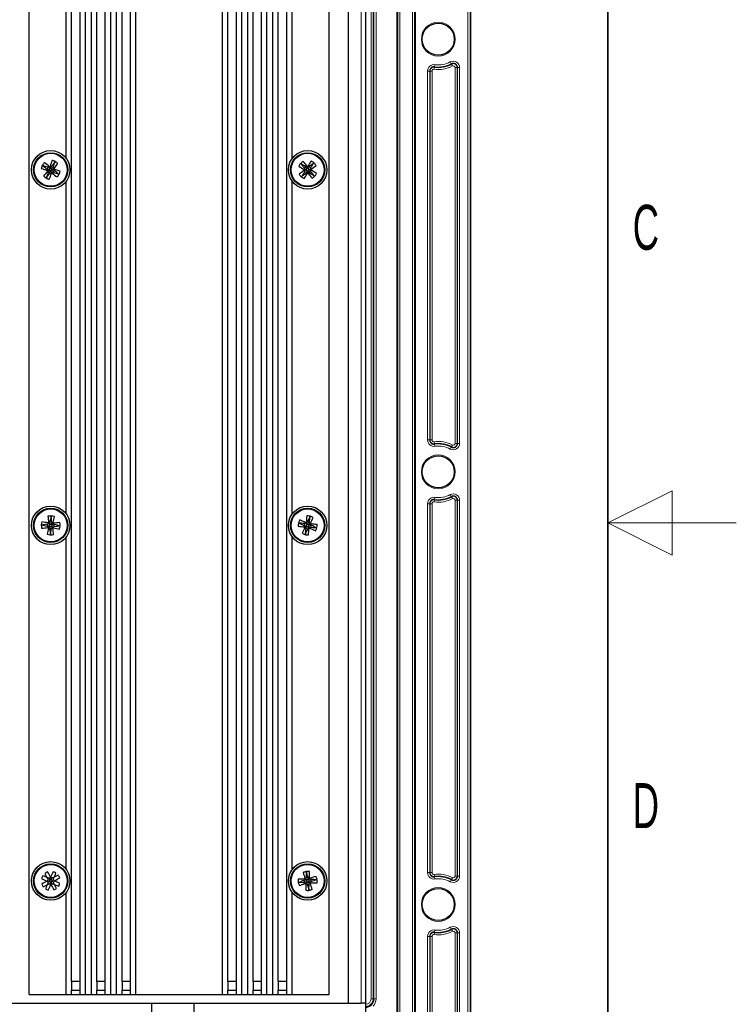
# Model space of a CAD drawing. Header units: millimetres. Extents: x 5 to 418, y 2 to 292.
# Tile 63 of 67: x 362 to 418, y 110 to 186. Entities that reach past the tile are written whole.
import ezdxf

# ---------------------------------------------------------------- set-up
doc = ezdxf.new("R2010")
doc.units = ezdxf.units.MM
doc.layers.add('SLD-0', color=7, linetype='Continuous')
doc.styles.add('SLDTEXTSTYLE1', font='TXT', dxfattribs={"width": 0.605})
doc.dimstyles.new('SLDDIMSTYLE1', dxfattribs={"dimtxt": 3.5, "dimasz": 3.302, "dimexe": 0, "dimexo": 0.0625, "dimgap": 0.875, "dimtad": 1, "dimlfac": 3, "dimrnd": 1e-09, "dimzin": 12, "dimdsep": 46, "dimtxsty": 'SLDTEXTSTYLE1', "dimsah": 1, "dimcen": 0.09, "dimadec": 0, "dimazin": 3, "dimtfac": 1, "dimtofl": 0, "dimtmove": 0, "dimatfit": 3, "dimfxl": 1, "dimfrac": 2, "dimtolj": 1, "dimtzin": 12, "dimarcsym": 0})
doc.dimstyles.new('SLDDIMSTYLE2', dxfattribs={"dimtxt": 3.5, "dimasz": 3.302, "dimexe": 0, "dimexo": 0.0625, "dimgap": 0.875, "dimtad": 1, "dimlfac": 3, "dimrnd": 1e-09, "dimzin": 12, "dimdsep": 46, "dimtxsty": 'SLDTEXTSTYLE1', "dimsah": 1, "dimcen": 0.09, "dimadec": 0, "dimazin": 3, "dimtfac": 1, "dimtmove": 0, "dimatfit": 0, "dimfxl": 1, "dimfrac": 2, "dimtolj": 1, "dimtzin": 12, "dimarcsym": 0})

# ---------------------------------------------------------------- blocks, each defined once
blk = doc.blocks.new('_D_9')
at = {"layer": 'SLD-0', "color": 7}
for p, q in [((389.131, 109.89), (389.131, 57.159)), ((397.297, 83.056), (397.297, 57.159)), ((389.131, 58.159), (375.348, 58.159)), ((389.131, 58.159), (397.297, 58.159)), ((397.297, 58.159), (403.647, 58.159))]:
    blk.add_line(p, q, dxfattribs=at)
for points in [[(389.131, 58.159), (385.829, 58.667), (385.829, 57.651)], [(397.297, 58.159), (400.599, 57.651), (400.599, 58.667)]]:
    blk.add_solid(points, dxfattribs=at)
at = {"layer": 'SLD-0', "color": 7, "insert": (375.348, 62.671), "char_height": 3.5, "attachment_point": 1, "style": 'SLDTEXTSTYLE1'}
blk.add_mtext('24,5', dxfattribs=at)
blk = doc.blocks.new('_D_10')
at = {"layer": 'SLD-0', "color": 7}
for p, q in [((310.464, 109.89), (310.464, 68.556)), ((389.131, 109.89), (389.131, 68.556)), ((389.131, 69.556), (310.464, 69.556))]:
    blk.add_line(p, q, dxfattribs=at)
for points in [[(310.464, 69.556), (313.766, 69.048), (313.766, 70.064)], [(389.131, 69.556), (385.829, 70.064), (385.829, 69.048)]]:
    blk.add_solid(points, dxfattribs=at)
at = {"layer": 'SLD-0', "color": 7, "insert": (345.787, 74.068), "char_height": 3.5, "attachment_point": 1, "style": 'SLDTEXTSTYLE1'}
blk.add_mtext('236', dxfattribs=at)

msp = doc.modelspace()

# ---------------------------------------------------------------- linework, layer by layer
at = {"color": 7, "linetype": 'Continuous', "lineweight": 18}
for p, q in [((397.1101, 83.0563), (397.1101, 253.0563)), ((397.2768, 253.0563), (397.2768, 83.0563)), ((391.565, 89.3897), (391.565, 246.723)), ((391.6317, 246.723), (391.6317, 89.3897)), ((391.648, 89.3897), (391.648, 246.723)), ((391.8147, 89.3897), (391.8147, 246.723)), ((392.7797, 89.3897), (392.7797, 246.723)), ((392.9463, 89.3897), (392.9463, 246.723)), ((392.9627, 89.3897), (392.9627, 246.723)), ((393.0294, 246.723), (393.0294, 89.3897)), ((389.5636, 110.223), (389.5636, 244.8897)), ((389.7302, 244.8897), (389.7302, 110.223)), ((389.7943, 110.223), (389.7943, 244.8897)), ((389.961, 244.8897), (389.961, 110.223)), ((388.7972, 109.8897), (388.7972, 244.223)), ((395.7319, 183.1183), (395.8096, 182.9709)), ((393.9667, 153.7007), (393.9667, 182.412)), ((394.1334, 182.412), (393.9667, 182.412)), ((394.1334, 182.412), (394.1334, 153.7007)), ((394.1567, 182.412), (394.1334, 182.412)), ((394.1567, 153.7007), (394.1567, 182.412)), ((394.3234, 182.412), (394.1567, 182.412)), ((394.3234, 182.412), (394.3234, 153.7007)), ((394.5048, 182.7163), (394.4826, 182.5512)), ((394.5048, 182.7163), (394.5079, 182.7395)), ((394.5301, 182.9047), (394.5079, 182.7395)), ((395.8205, 182.9502), (395.8096, 182.9709)), ((395.8205, 182.9502), (395.8983, 182.8028)), ((396.1043, 153.4341), (396.1043, 182.6786)), ((396.2709, 182.6786), (396.1043, 182.6786)), ((396.2709, 182.6786), (396.2709, 153.4341)), ((396.2709, 182.6786), (396.2943, 182.6786)), ((396.2943, 153.4341), (396.2943, 182.6786)), ((396.461, 182.6786), (396.2943, 182.6786)), ((396.461, 182.6786), (396.461, 153.4341)), ((394.1334, 153.7007), (393.9667, 153.7007)), ((394.1567, 153.7007), (394.1334, 153.7007)), ((394.3234, 153.7007), (394.1567, 153.7007)), ((394.4826, 153.5615), (394.5048, 153.3963)), ((394.5048, 153.3963), (394.5079, 153.3732)), ((394.5079, 153.3732), (394.5301, 153.208)), ((395.8983, 153.3099), (395.8205, 153.1625)), ((396.2709, 153.4341), (396.1043, 153.4341)), ((396.2709, 153.4341), (396.2943, 153.4341)), ((396.461, 153.4341), (396.2943, 153.4341)), ((395.8096, 153.1418), (395.7319, 152.9944)), ((395.8205, 153.1625), (395.8096, 153.1418)), ((395.7319, 149.4516), (395.8096, 149.3042)), ((393.9667, 120.034), (393.9667, 148.7453)), ((394.1334, 148.7453), (393.9667, 148.7453)), ((394.1334, 148.7453), (394.1334, 120.034)), ((394.1567, 148.7453), (394.1334, 148.7453)), ((394.1567, 120.034), (394.1567, 148.7453)), ((394.3234, 148.7453), (394.1567, 148.7453)), ((394.3234, 148.7453), (394.3234, 120.034)), ((394.5048, 149.0497), (394.4826, 148.8845)), ((394.5048, 149.0497), (394.5079, 149.0728)), ((394.5301, 149.238), (394.5079, 149.0728)), ((395.8205, 149.2835), (395.8096, 149.3042)), ((395.8205, 149.2835), (395.8983, 149.1361)), ((396.1043, 119.7674), (396.1043, 149.0119)), ((396.2709, 149.0119), (396.1043, 149.0119)), ((396.2709, 149.0119), (396.2709, 119.7674)), ((396.2709, 149.0119), (396.2943, 149.0119)), ((396.2943, 119.7674), (396.2943, 149.0119)), ((396.461, 149.0119), (396.2943, 149.0119)), ((396.461, 149.0119), (396.461, 119.7674)), ((394.1334, 120.034), (393.9667, 120.034)), ((394.1567, 120.034), (394.1334, 120.034)), ((394.3234, 120.034), (394.1567, 120.034)), ((394.4826, 119.8948), (394.5048, 119.7297)), ((394.5048, 119.7297), (394.5079, 119.7065)), ((394.5079, 119.7065), (394.5301, 119.5413)), ((395.8983, 119.6432), (395.8205, 119.4958)), ((396.2709, 119.7674), (396.1043, 119.7674)), ((396.2709, 119.7674), (396.2943, 119.7674)), ((396.461, 119.7674), (396.2943, 119.7674)), ((395.8096, 119.4751), (395.7319, 119.3278)), ((395.8205, 119.4958), (395.8096, 119.4751)), ((395.7319, 115.7849), (395.8096, 115.6375)), ((393.9667, 89.3897), (393.9667, 115.0787)), ((393.9667, 115.0787), (394.1334, 115.0787)), ((394.1334, 115.0787), (394.1334, 89.3897)), ((394.1567, 115.0787), (394.1334, 115.0787)), ((394.1567, 89.3897), (394.1567, 115.0787)), ((394.1567, 115.0787), (394.3234, 115.0787)), ((394.3234, 115.0787), (394.3234, 89.3897)), ((394.5048, 115.383), (394.4826, 115.2179)), ((394.5048, 115.383), (394.5079, 115.4062)), ((394.5301, 115.5713), (394.5079, 115.4062)), ((395.8205, 115.6169), (395.8096, 115.6375)), ((395.8205, 115.6169), (395.8983, 115.4695)), ((396.1043, 86.1008), (396.1043, 115.3453)), ((396.2709, 115.3453), (396.1043, 115.3453)), ((396.2709, 115.3453), (396.2709, 86.1008)), ((396.2709, 115.3453), (396.2943, 115.3453)), ((396.2943, 86.1008), (396.2943, 115.3453)), ((396.461, 115.3453), (396.2943, 115.3453)), ((396.461, 115.3453), (396.461, 86.1008)), ((389.7302, 110.223), (389.5636, 110.223)), ((389.7302, 110.223), (389.7943, 110.223)), ((389.7943, 110.223), (389.961, 110.223))]:
    msp.add_line(p, q, dxfattribs=at)
at = {"color": 7, "linetype": 'Continuous', "lineweight": 25}
for p, q in [((397.2972, 253.0563), (397.2972, 83.0563)), ((387.7972, 244.223), (387.7972, 109.8897)), ((389.1305, 244.223), (389.1305, 109.8897)), ((362.9638, 110.5563), (362.9638, 237.3897)), ((366.2465, 111.5563), (366.2465, 237.3897)), ((366.9131, 111.5563), (366.9131, 237.3897)), ((367.3305, 110.5563), (367.3305, 237.3897)), ((367.7958, 110.5563), (367.7958, 237.3897)), ((368.2131, 111.5563), (368.2131, 237.3897)), ((368.8798, 111.5563), (368.8798, 237.3897)), ((369.2972, 110.5563), (369.2972, 237.3897)), ((369.7624, 110.5563), (369.7624, 237.3897)), ((370.1798, 111.5563), (370.1798, 237.3897)), ((370.8465, 111.5563), (370.8465, 237.3897)), ((371.2638, 110.5563), (371.2638, 237.3897)), ((377.9972, 110.5563), (377.9972, 237.3897)), ((378.4146, 111.5563), (378.4146, 237.3897)), ((379.0812, 111.5563), (379.0812, 237.3897)), ((379.4986, 110.5563), (379.4986, 237.3897)), ((379.9638, 110.5563), (379.9638, 237.3897)), ((380.3812, 111.5563), (380.3812, 237.3897)), ((381.0479, 111.5563), (381.0479, 237.3897)), ((381.4653, 110.5563), (381.4653, 237.3897)), ((381.9305, 110.5563), (381.9305, 237.3897)), ((382.3479, 111.5563), (382.3479, 237.3897)), ((383.0146, 111.5563), (383.0146, 237.3897)), ((386.2972, 110.5563), (386.2972, 237.3897)), ((365.8291, 175.6249), (365.8291, 201.4878)), ((383.4319, 175.6249), (383.4319, 201.4878)), ((364.4151, 174.8397), (364.3496, 174.784)), ((364.549, 174.7149), (364.3972, 174.6999)), ((364.4151, 174.8397), (364.426, 174.9251)), ((364.5578, 174.6853), (364.4225, 174.615)), ((364.5928, 174.7957), (364.5051, 174.791)), ((364.5051, 174.791), (364.549, 174.7149)), ((364.5928, 174.7957), (364.5225, 174.9311)), ((364.549, 174.7149), (364.543, 174.697)), ((364.543, 174.697), (364.5578, 174.6853)), ((364.5578, 174.6853), (364.5625, 174.5976)), ((364.6045, 174.8106), (364.5928, 174.7957)), ((364.6224, 174.8045), (364.6045, 174.8106)), ((364.6224, 174.8045), (364.6074, 174.9563)), ((364.6985, 174.8484), (364.6224, 174.8045)), ((364.7472, 174.9384), (364.6915, 175.004)), ((364.7032, 174.7607), (364.6985, 174.8484)), ((364.7032, 174.7607), (364.8386, 174.831)), ((364.7181, 174.749), (364.7032, 174.7607)), ((364.712, 174.7311), (364.7181, 174.749)), ((364.712, 174.7311), (364.8638, 174.7461)), ((364.7559, 174.655), (364.712, 174.7311)), ((364.7472, 174.9384), (364.8326, 174.9275)), ((384.4492, 174.8878), (384.3723, 174.8494)), ((384.5495, 174.7346), (384.3985, 174.7563)), ((384.5509, 174.7037), (384.4027, 174.6678)), ((384.4492, 174.8878), (384.4802, 174.9681)), ((384.525, 174.819), (384.5495, 174.7346)), ((384.6112, 174.8026), (384.525, 174.819)), ((384.5509, 174.7037), (384.5346, 174.6174)), ((384.5495, 174.7346), (384.5393, 174.7187)), ((384.5393, 174.7187), (384.5509, 174.7037)), ((384.6112, 174.8026), (384.5753, 174.9508)), ((384.6262, 174.8142), (384.6112, 174.8026)), ((384.6421, 174.804), (384.6262, 174.8142)), ((384.6421, 174.804), (384.6638, 174.955)), ((384.7265, 174.8286), (384.6421, 174.804)), ((384.7101, 174.7423), (384.7265, 174.8286)), ((384.7101, 174.7423), (384.8583, 174.7782)), ((384.7217, 174.7274), (384.7101, 174.7423)), ((384.7116, 174.7114), (384.7217, 174.7274)), ((384.7361, 174.627), (384.7116, 174.7114)), ((384.7116, 174.7114), (384.8626, 174.6897)), ((384.7953, 174.9043), (384.7569, 174.9813)), ((384.7953, 174.9043), (384.8756, 174.8734)), ((364.5138, 174.5076), (364.4284, 174.5185)), ((364.5138, 174.5076), (364.5695, 174.442)), ((364.5625, 174.5976), (364.6386, 174.6415)), ((364.6386, 174.6415), (364.6536, 174.4897)), ((364.6386, 174.6415), (364.6565, 174.6354)), ((364.6565, 174.6354), (364.6682, 174.6503)), ((364.6682, 174.6503), (364.7559, 174.655)), ((364.6682, 174.6503), (364.7385, 174.515)), ((364.8459, 174.6063), (364.835, 174.5209)), ((364.8459, 174.6063), (364.9115, 174.662)), ((384.4657, 174.5417), (384.3854, 174.5727)), ((384.4657, 174.5417), (384.5042, 174.4647)), ((384.5346, 174.6174), (384.6189, 174.642)), ((384.6189, 174.642), (384.5972, 174.491)), ((384.6189, 174.642), (384.6349, 174.6318)), ((384.6349, 174.6318), (384.6498, 174.6434)), ((384.6498, 174.6434), (384.6857, 174.4952)), ((384.6498, 174.6434), (384.7361, 174.627)), ((384.8118, 174.5582), (384.7809, 174.4779)), ((384.8118, 174.5582), (384.8888, 174.5966)), ((365.8291, 147.9582), (365.8291, 173.8211)), ((383.4319, 147.9582), (383.4319, 173.8211)), ((364.3858, 147.0668), (364.3581, 147.1483)), ((364.5647, 147.1051), (364.4422, 147.196)), ((364.5647, 147.1051), (364.488, 147.0624)), ((364.5875, 147.126), (364.5075, 147.2559)), ((364.641, 147.3011), (364.5622, 147.3356)), ((364.5687, 147.1236), (364.5647, 147.1051)), ((364.5875, 147.126), (364.5687, 147.1236)), ((364.6366, 147.1989), (364.5875, 147.126)), ((364.6793, 147.1221), (364.6366, 147.1989)), ((364.641, 147.3011), (364.7224, 147.3288)), ((364.6793, 147.1221), (364.7701, 147.2446)), ((364.6978, 147.1181), (364.6793, 147.1221)), ((364.7002, 147.0993), (364.6978, 147.1181)), ((364.7002, 147.0993), (364.83, 147.1794)), ((364.8753, 147.0459), (364.9098, 147.1247)), ((384.3938, 147.1193), (384.3431, 147.0498)), ((384.3938, 147.1193), (384.3843, 147.2048)), ((384.5768, 147.1181), (384.4767, 147.2333)), ((384.5768, 147.1181), (384.4927, 147.093)), ((384.6036, 147.1336), (384.5534, 147.2777)), ((384.5847, 147.1354), (384.5768, 147.1181)), ((384.6036, 147.1336), (384.5847, 147.1354)), ((384.6672, 147.1942), (384.6036, 147.1336)), ((384.6935, 147.2931), (384.624, 147.3438)), ((384.6923, 147.11), (384.6672, 147.1942)), ((384.6923, 147.11), (384.8074, 147.2101)), ((384.7095, 147.1021), (384.6923, 147.11)), ((384.6935, 147.2931), (384.779, 147.3025)), ((384.7078, 147.0833), (384.8519, 147.1335)), ((384.7078, 147.0833), (384.7095, 147.1021)), ((364.3858, 147.0668), (364.3512, 146.988)), ((364.5608, 147.0134), (364.431, 146.9333)), ((364.488, 147.0624), (364.5608, 147.0134)), ((364.5817, 146.9906), (364.4909, 146.868)), ((364.6201, 146.8116), (364.5386, 146.7839)), ((364.5608, 147.0134), (364.5632, 146.9946)), ((364.5632, 146.9946), (364.5817, 146.9906)), ((364.5817, 146.9906), (364.6244, 146.9138)), ((364.6201, 146.8116), (364.6989, 146.7771)), ((364.6244, 146.9138), (364.6735, 146.9866)), ((364.6735, 146.9866), (364.6923, 146.9891)), ((364.6735, 146.9866), (364.7536, 146.8568)), ((364.6923, 146.9891), (364.6963, 147.0076)), ((364.6963, 147.0076), (364.773, 147.0502)), ((364.6963, 147.0076), (364.8188, 146.9167)), ((364.773, 147.0502), (364.7002, 147.0993)), ((364.8753, 147.0459), (364.9029, 146.9644)), ((384.5532, 147.0294), (384.4092, 146.9792)), ((384.5687, 147.0026), (384.4536, 146.9026)), ((384.5675, 146.8196), (384.482, 146.8101)), ((384.4927, 147.093), (384.5532, 147.0294)), ((384.5532, 147.0294), (384.5515, 147.0105)), ((384.5515, 147.0105), (384.5687, 147.0026)), ((384.5675, 146.8196), (384.6371, 146.7689)), ((384.5687, 147.0026), (384.5938, 146.9185)), ((384.5938, 146.9185), (384.6575, 146.979)), ((384.6575, 146.979), (384.7077, 146.835)), ((384.6575, 146.979), (384.6763, 146.9773)), ((384.6763, 146.9773), (384.6842, 146.9945)), ((384.6842, 146.9945), (384.7684, 147.0197)), ((384.6842, 146.9945), (384.7843, 146.8794)), ((384.7684, 147.0197), (384.7078, 147.0833)), ((384.8673, 146.9934), (384.918, 147.0629)), ((384.8673, 146.9934), (384.8767, 146.9078)), ((365.8291, 120.2916), (365.8291, 146.1544)), ((383.4319, 120.2916), (383.4319, 146.1544)), ((364.4392, 119.5674), (364.3935, 119.5524)), ((364.4392, 119.5674), (364.4507, 119.614)), ((364.6014, 119.4662), (364.5473, 119.6088)), ((364.62, 119.6741), (364.616, 119.6768)), ((364.62, 119.6741), (364.6237, 119.6771)), ((364.6538, 119.4681), (364.6973, 119.6144)), ((364.8082, 119.581), (364.7932, 119.6267)), ((364.8082, 119.581), (364.8549, 119.5695)), ((384.5752, 119.45), (384.4721, 119.5624)), ((384.5947, 119.632), (384.5108, 119.6511)), ((384.6096, 119.5308), (384.5752, 119.45)), ((384.5947, 119.632), (384.6695, 119.6745)), ((384.666, 119.4634), (384.6096, 119.5308)), ((384.666, 119.4634), (384.7322, 119.6009)), ((384.6909, 119.445), (384.8033, 119.5481)), ((364.3461, 119.3791), (364.3431, 119.3829)), ((364.3461, 119.3791), (364.3434, 119.3752)), ((364.552, 119.413), (364.4058, 119.4565)), ((364.4528, 119.1983), (364.4062, 119.2099)), ((364.554, 119.3606), (364.4114, 119.3064)), ((364.4528, 119.1983), (364.4678, 119.1526)), ((364.552, 119.413), (364.5285, 119.3859)), ((364.5285, 119.3859), (364.554, 119.3606)), ((364.6014, 119.4662), (364.5442, 119.4698)), ((364.5442, 119.4698), (364.552, 119.413)), ((364.554, 119.3606), (364.5504, 119.3034)), ((364.5504, 119.3034), (364.6072, 119.3112)), ((364.6072, 119.3112), (364.5637, 119.165)), ((364.6267, 119.4917), (364.6014, 119.4662)), ((364.6072, 119.3112), (364.6343, 119.2877)), ((364.6538, 119.4681), (364.6267, 119.4917)), ((364.6343, 119.2877), (364.6596, 119.3131)), ((364.641, 119.1052), (364.6373, 119.1022)), ((364.641, 119.1052), (364.645, 119.1025)), ((364.7106, 119.4759), (364.6538, 119.4681)), ((364.6596, 119.3131), (364.7138, 119.1705)), ((364.6596, 119.3131), (364.7168, 119.3096)), ((364.7071, 119.4187), (364.7106, 119.4759)), ((364.7071, 119.4187), (364.8497, 119.4729)), ((364.7325, 119.3934), (364.7071, 119.4187)), ((364.709, 119.3663), (364.7325, 119.3934)), ((364.709, 119.3663), (364.8552, 119.3229)), ((364.7168, 119.3096), (364.709, 119.3663)), ((364.8219, 119.212), (364.8103, 119.1653)), ((364.8219, 119.212), (364.8676, 119.2269)), ((364.9149, 119.4002), (364.9177, 119.4042)), ((364.9149, 119.4002), (364.9179, 119.3964)), ((384.3882, 119.3538), (384.3456, 119.4286)), ((384.3882, 119.3538), (384.3691, 119.2699)), ((384.5567, 119.4252), (384.4193, 119.4913)), ((384.5702, 119.3343), (384.4578, 119.2312)), ((384.5567, 119.4252), (384.4894, 119.3688)), ((384.4894, 119.3688), (384.5702, 119.3343)), ((384.595, 119.3159), (384.5289, 119.1784)), ((384.5572, 119.4441), (384.5567, 119.4252)), ((384.5752, 119.45), (384.5572, 119.4441)), ((384.5702, 119.3343), (384.5761, 119.3163)), ((384.5761, 119.3163), (384.595, 119.3159)), ((384.6664, 119.1473), (384.5916, 119.1048)), ((384.595, 119.3159), (384.6514, 119.2485)), ((384.6514, 119.2485), (384.6859, 119.3293)), ((384.685, 119.463), (384.666, 119.4634)), ((384.6664, 119.1473), (384.7503, 119.1283)), ((384.6909, 119.445), (384.685, 119.463)), ((384.6859, 119.3293), (384.7039, 119.3352)), ((384.6859, 119.3293), (384.789, 119.2169)), ((384.7716, 119.4105), (384.6909, 119.445)), ((384.7039, 119.3352), (384.7043, 119.3542)), ((384.7043, 119.3542), (384.7716, 119.4105)), ((384.7043, 119.3542), (384.8417, 119.288)), ((384.8729, 119.4255), (384.8919, 119.5094)), ((384.8729, 119.4255), (384.9154, 119.3507)), ((365.8291, 110.5563), (365.8291, 118.4878)), ((383.4319, 110.5563), (383.4319, 118.4878)), ((366.2465, 111.5563), (366.2465, 110.8897)), ((366.9131, 111.5563), (366.2465, 111.5563)), ((366.9131, 110.8897), (366.9131, 111.5563)), ((368.2131, 111.5563), (368.2131, 110.8897)), ((368.8798, 111.5563), (368.2131, 111.5563)), ((368.8798, 110.8897), (368.8798, 111.5563)), ((370.1798, 111.5563), (370.1798, 110.8897)), ((370.8465, 111.5563), (370.1798, 111.5563)), ((370.8465, 110.8897), (370.8465, 111.5563)), ((378.4146, 111.5563), (378.4146, 110.8897)), ((379.0812, 111.5563), (378.4146, 111.5563)), ((379.0812, 110.8897), (379.0812, 111.5563)), ((380.3812, 111.5563), (380.3812, 110.8897)), ((381.0479, 111.5563), (380.3812, 111.5563)), ((381.0479, 110.8897), (381.0479, 111.5563)), ((382.3479, 111.5563), (382.3479, 110.8897)), ((383.0146, 111.5563), (382.3479, 111.5563)), ((383.0146, 110.8897), (383.0146, 111.5563)), ((362.9638, 110.5563), (365.8291, 110.5563)), ((365.8291, 110.5563), (366.2465, 110.5563)), ((366.2465, 110.5563), (366.2465, 110.8897)), ((366.2465, 110.8897), (366.9131, 110.8897)), ((366.2465, 110.5563), (366.9131, 110.5563)), ((366.9131, 110.5563), (366.9131, 110.8897)), ((366.9131, 110.5563), (367.3305, 110.5563)), ((367.3305, 110.5563), (367.7958, 110.5563)), ((367.7958, 110.5563), (368.2131, 110.5563)), ((368.2131, 110.5563), (368.2131, 110.8897)), ((368.2131, 110.8897), (368.8798, 110.8897)), ((368.2131, 110.5563), (368.8798, 110.5563)), ((368.8798, 110.5563), (368.8798, 110.8897)), ((368.8798, 110.5563), (369.2972, 110.5563)), ((369.2972, 110.5563), (369.7624, 110.5563)), ((369.7624, 110.5563), (370.1798, 110.5563)), ((370.1798, 110.5563), (370.1798, 110.8897)), ((370.1798, 110.8897), (370.8465, 110.8897)), ((370.1798, 110.5563), (370.8465, 110.5563)), ((370.8465, 110.5563), (370.8465, 110.8897)), ((370.8465, 110.5563), (371.2638, 110.5563)), ((371.2638, 110.5563), (377.9972, 110.5563)), ((377.9972, 110.5563), (378.4146, 110.5563)), ((378.4146, 110.5563), (378.4146, 110.8897)), ((378.4146, 110.8897), (379.0812, 110.8897)), ((378.4146, 110.5563), (379.0812, 110.5563)), ((379.0812, 110.5563), (379.0812, 110.8897)), ((379.0812, 110.5563), (379.4986, 110.5563)), ((379.4986, 110.5563), (379.9638, 110.5563)), ((379.9638, 110.5563), (380.3812, 110.5563)), ((380.3812, 110.5563), (380.3812, 110.8897)), ((380.3812, 110.8897), (381.0479, 110.8897)), ((380.3812, 110.5563), (381.0479, 110.5563)), ((381.0479, 110.5563), (381.0479, 110.8897)), ((381.0479, 110.5563), (381.4653, 110.5563)), ((381.4653, 110.5563), (381.9305, 110.5563)), ((381.9305, 110.5563), (382.3479, 110.5563)), ((382.3479, 110.5563), (382.3479, 110.8897)), ((382.3479, 110.8897), (383.0146, 110.8897)), ((382.3479, 110.5563), (383.0146, 110.5563)), ((383.0146, 110.5563), (383.0146, 110.8897)), ((383.0146, 110.5563), (383.4319, 110.5563)), ((383.4319, 110.5563), (386.2972, 110.5563)), ((311.7972, 109.8897), (387.7972, 109.8897)), ((372.4638, 109.8897), (372.4638, 92.9722)), ((375.7972, 92.9722), (375.7972, 109.8897)), ((387.7972, 109.8897), (388.7972, 109.8897)), ((389.1305, 109.8897), (388.7972, 109.8897))]:
    msp.add_line(p, q, dxfattribs=at)
at = {"color": 7, "linetype": 'Continuous', "lineweight": 18}
for centre in [(394.7972, 184.8897), (394.7972, 151.223), (394.7972, 117.5563)]:
    msp.add_circle(centre, 1.3167, dxfattribs=at)
at = {"color": 7, "linetype": 'Continuous', "lineweight": 25}
for centre, radius in [((394.7972, 184.8897), 1.25), ((364.6305, 174.723), 1.5), ((384.6305, 174.723), 1.5), ((364.6305, 174.723), 1.3333), ((364.6305, 174.723), 1.2833), ((384.6305, 174.723), 1.3333), ((384.6305, 174.723), 1.2833), ((394.7972, 151.223), 1.25), ((364.6305, 147.0563), 1.5), ((364.6305, 147.0563), 1.3333), ((364.6305, 147.0563), 1.2833), ((384.6305, 147.0563), 1.5), ((384.6305, 147.0563), 1.3333), ((384.6305, 147.0563), 1.2833), ((364.6305, 119.3897), 1.5), ((364.6305, 119.3897), 1.3333), ((364.6305, 119.3897), 1.2833), ((384.6305, 119.3897), 1.5), ((384.6305, 119.3897), 1.3333), ((384.6305, 119.3897), 1.2833), ((394.7972, 117.5563), 1.25)]:
    msp.add_circle(centre, radius, dxfattribs=at)
at = {"color": 7, "linetype": 'Continuous', "lineweight": 18}
for centre, radius, start, end in [((394.7972, 184.8897), 2.0029, 262.337744, 297.818139), ((395.9638, 182.6786), 0.4971, 0, 117.818139), ((394.4638, 182.412), 0.4971, 82.337744, 180), ((394.4638, 182.412), 0.3071, 82.337744, 180), ((394.4638, 182.412), 0.1405, 82.337744, 180), ((394.7972, 184.8897), 2.3595, 262.337744, 297.818139), ((394.7972, 184.8897), 2.1695, 262.337744, 297.818139), ((395.9638, 182.6786), 0.3071, 0, 117.818139), ((395.9638, 182.6786), 0.1405, 0, 117.818139), ((394.4638, 153.7007), 0.4971, 180, 277.662256), ((394.4638, 153.7007), 0.3071, 180, 277.662256), ((394.4638, 153.7007), 0.1405, 180, 277.662256), ((394.7972, 151.223), 2.3595, 62.181861, 97.662256), ((394.7972, 151.223), 2.1695, 62.181861, 97.662256), ((395.9638, 153.4341), 0.4971, 242.181861, 0), ((395.9638, 153.4341), 0.3071, 242.181861, 0), ((395.9638, 153.4341), 0.1405, 242.181861, 0), ((394.7972, 151.223), 2.0029, 62.181861, 97.662256), ((394.7972, 151.223), 2.0029, 262.337744, 297.818139), ((395.9638, 149.0119), 0.4971, 0, 117.818139), ((394.4638, 148.7453), 0.4971, 82.337744, 180), ((394.4638, 148.7453), 0.3071, 82.337744, 180), ((394.4638, 148.7453), 0.1405, 82.337744, 180), ((394.7972, 151.223), 2.3595, 262.337744, 297.818139), ((394.7972, 151.223), 2.1695, 262.337744, 297.818139), ((395.9638, 149.0119), 0.3071, 0, 117.818139), ((395.9638, 149.0119), 0.1405, 0, 117.818139), ((394.4638, 120.034), 0.4971, 180, 277.662256), ((394.4638, 120.034), 0.3071, 180, 277.662256), ((394.4638, 120.034), 0.1405, 180, 277.662256), ((394.7972, 117.5563), 2.3595, 62.181861, 97.662256), ((394.7972, 117.5563), 2.1695, 62.181861, 97.662256), ((394.7972, 117.5563), 2.0029, 62.181861, 97.662256), ((395.9638, 119.7674), 0.4971, 242.181861, 0), ((395.9638, 119.7674), 0.3071, 242.181861, 0), ((395.9638, 119.7674), 0.1405, 242.181861, 0), ((394.7972, 117.5563), 2.0029, 262.337744, 297.818139), ((395.9638, 115.3453), 0.4971, 0, 117.818139), ((394.4638, 115.0787), 0.4971, 82.337744, 180), ((394.4638, 115.0787), 0.3071, 82.337744, 180), ((394.4638, 115.0787), 0.1405, 82.337744, 180), ((394.7972, 117.5563), 2.3595, 262.337744, 297.818139), ((394.7972, 117.5563), 2.1695, 262.337744, 297.818139), ((395.9638, 115.3453), 0.3071, 0, 117.818139), ((395.9638, 115.3453), 0.1405, 0, 117.818139), ((389.1305, 110.223), 0.4331, 270, 0), ((389.1305, 110.223), 0.5997, 270, 0), ((389.1305, 110.223), 0.8304, 315.379659, 0)]:
    msp.add_arc(centre, radius, start, end, dxfattribs=at)
at = {"color": 7, "linetype": 'Continuous', "lineweight": 25}
for centre, radius, start, end in [((394.4638, 182.412), 0.3305, 82.337744, 180), ((394.7972, 184.8897), 2.1929, 262.337744, 297.818139), ((395.9638, 182.6786), 0.3305, 0, 117.818139), ((380.0248, 169.8706), 16.2736, 159.92028, 161.602836), ((359.6618, 159.026), 17.1987, 72.045597, 72.82499), ((380.3275, 169.7543), 17.1987, 162.045597, 162.82499), ((369.4829, 190.1173), 16.2736, 249.92028, 251.602836), ((359.7408, 159.3405), 16.2736, 73.267751, 74.950307), ((377.3633, 164.2845), 17.1987, 140.264909, 141.044302), ((374.8487, 187.2178), 16.2736, 228.139592, 229.822148), ((354.3822, 162.253), 16.2736, 51.487063, 53.169619), ((379.4559, 183.2921), 17.3375, 209.38867, 209.708247), ((380.8485, 169.2276), 17.3375, 161.600964, 161.920541), ((365.5452, 157.6237), 17.3375, 93.381652, 93.701229), ((359.1351, 158.505), 17.3375, 71.600964, 71.920541), ((378.0889, 164.1356), 17.3375, 141.169358, 141.488935), ((373.1996, 159.8976), 17.3375, 119.38867, 119.708247), ((377.1253, 164.5049), 16.2736, 138.139592, 139.822148), ((349.248, 179.6127), 16.2736, 343.267751, 344.950307), ((347.5313, 173.8083), 17.3375, 3.381652, 3.701229), ((354.0431, 161.2646), 17.3375, 51.169358, 51.488935), ((348.4126, 180.2184), 17.3375, 341.600964, 341.920541), ((349.8051, 166.1539), 17.3375, 29.38867, 29.708247), ((352.1605, 184.9714), 16.2736, 321.487063, 323.169619), ((359.7781, 159.3287), 16.2736, 69.92028, 71.602836), ((354.192, 161.9903), 17.1987, 50.264909, 51.044302), ((398.6869, 166.1496), 17.1987, 148.230209, 149.009602), ((393.0186, 188.5132), 16.2736, 236.104892, 237.787448), ((376.209, 160.9532), 16.2736, 59.452364, 61.134919), ((394.5023, 161.546), 17.1987, 126.449521, 127.228914), ((397.5367, 184.4163), 16.2736, 214.324204, 216.00676), ((371.7009, 165.061), 16.2736, 37.671675, 39.354231), ((398.1254, 185.2638), 17.3375, 217.35397, 217.673547), ((399.067, 165.5138), 17.3375, 147.785576, 148.105153), ((401.0733, 179.504), 17.3375, 195.573282, 195.892859), ((381.4355, 157.9), 17.3375, 79.566265, 79.885841), ((395.1713, 161.2281), 17.3375, 127.35397, 127.673547), ((375.4214, 160.2865), 17.3375, 57.785576, 58.105153), ((398.4207, 166.3349), 16.2736, 146.104892, 147.787448), ((389.4115, 158.2803), 17.3375, 105.573282, 105.892859), ((394.3238, 161.8168), 16.2736, 124.324204, 126.00676), ((367.8075, 177.918), 17.3375, 349.566265, 349.885841), ((371.1356, 164.1822), 17.3375, 37.35397, 37.673547), ((370.194, 183.9322), 17.3375, 327.785576, 328.105153), ((368.1878, 169.942), 17.3375, 15.573282, 15.892859), ((370.8607, 183.1445), 16.2736, 329.452364, 331.134919), ((376.0572, 160.6666), 17.1987, 58.230209, 59.009602), ((374.9685, 187.6526), 16.2736, 307.671675, 309.354231), ((376.2424, 160.9328), 16.2736, 56.104892, 57.787448), ((371.4535, 164.8513), 17.1987, 36.449521, 37.228914), ((377.1005, 164.4746), 16.2736, 141.487063, 143.169619), ((375.069, 187.4557), 17.1987, 230.264909, 231.044302), ((352.1357, 184.9411), 16.2736, 318.139592, 319.822148), ((380.013, 169.8333), 16.2736, 163.267751, 164.950307), ((369.5993, 190.42), 17.1987, 252.045597, 252.82499), ((375.2179, 188.1814), 17.3375, 231.169358, 231.488935), ((381.7298, 175.6377), 17.3375, 183.381652, 183.701229), ((349.2362, 179.5754), 16.2736, 339.92028, 341.602836), ((356.0614, 189.5484), 17.3375, 299.38867, 299.708247), ((370.1259, 190.941), 17.3375, 251.600964, 251.920541), ((351.1721, 185.3104), 17.3375, 321.169358, 321.488935), ((363.7158, 191.8223), 17.3375, 273.381652, 273.701229), ((374.8789, 187.193), 16.2736, 231.487063, 233.169619), ((369.5202, 190.1055), 16.2736, 253.267751, 254.950307), ((354.4124, 162.2282), 16.2736, 48.139592, 49.822148), ((351.8978, 185.1615), 17.1987, 320.264909, 321.044302), ((348.9335, 179.6917), 17.1987, 342.045597, 342.82499), ((394.2925, 161.7934), 16.2736, 127.671675, 129.354231), ((397.8075, 184.5947), 17.1987, 216.449521, 217.228914), ((374.9372, 187.6292), 16.2736, 304.324204, 306.00676), ((398.4004, 166.3015), 16.2736, 149.452364, 151.134919), ((393.2039, 188.7794), 17.1987, 238.230209, 239.009602), ((370.8403, 183.1111), 16.2736, 326.104892, 327.787448), ((401.4535, 171.528), 17.3375, 169.566265, 169.885841), ((379.8495, 191.1657), 17.3375, 285.573282, 285.892859), ((393.8397, 189.1595), 17.3375, 237.785576, 238.105153), ((374.0897, 188.2179), 17.3375, 307.35397, 307.673547), ((397.5602, 184.385), 16.2736, 217.671675, 219.354231), ((387.8255, 191.546), 17.3375, 259.566265, 259.885841), ((393.052, 188.4929), 16.2736, 239.452364, 241.134919), ((371.7243, 165.0297), 16.2736, 34.324204, 36.00676), ((374.7588, 187.9), 17.1987, 306.449521, 307.228914), ((370.5741, 183.2964), 17.1987, 328.230209, 329.009602), ((394.4638, 153.7007), 0.3305, 180, 277.662256), ((394.7972, 151.223), 2.1929, 62.181861, 97.662256), ((395.9638, 153.4341), 0.3305, 242.181861, 0), ((394.4638, 148.7453), 0.3305, 82.337744, 180), ((394.7972, 151.223), 2.1929, 262.337744, 297.818139), ((395.9638, 149.0119), 0.3305, 0, 117.818139), ((366.981, 131.0874), 16.2736, 99.275023, 100.957579), ((380.651, 143.258), 17.1987, 166.27218, 167.051573), ((368.3352, 162.7664), 16.2736, 254.146863, 255.829419), ((360.8878, 131.3553), 16.2736, 77.494335, 79.17689), ((372.9503, 132.0896), 17.3375, 119.388924, 119.708501), ((367.0478, 130.7701), 17.1987, 98.052869, 98.832262), ((380.5937, 149.4454), 16.2736, 185.927552, 187.610108), ((366.8029, 130.071), 17.3375, 97.608236, 97.927812), ((381.3685, 143.4423), 17.3375, 167.17663, 167.496207), ((378.8326, 137.4896), 17.3375, 145.395941, 145.715518), ((380.3406, 143.3517), 16.2736, 164.146863, 165.829419), ((348.6616, 144.7059), 16.2736, 9.275023, 10.957579), ((360.8322, 131.0358), 17.1987, 76.27218, 77.051573), ((349.6638, 138.7365), 17.3375, 29.388924, 29.708501), ((361.0165, 130.3183), 17.3375, 77.17663, 77.496207), ((348.9295, 150.799), 16.2736, 347.494335, 349.17689), ((347.6452, 144.8839), 17.3375, 7.608236, 7.927812), ((355.0638, 132.8543), 17.3375, 55.395941, 55.715518), ((367.0196, 131.0932), 16.2736, 95.927552, 97.610108), ((360.9259, 131.3463), 16.2736, 74.146863, 75.829419), ((348.3443, 144.639), 17.1987, 8.052869, 8.832262), ((401.0549, 145.9059), 17.1987, 175.603717, 176.38311), ((383.4832, 130.9562), 16.2736, 86.825871, 88.508427), ((399.4555, 139.8937), 17.1987, 153.823028, 154.602422), ((391.6347, 161.5984), 16.2736, 241.697711, 243.380267), ((377.5911, 132.5313), 16.2736, 65.045183, 66.727738), ((389.5283, 130.648), 17.3375, 106.939772, 107.259349), ((383.0903, 130.002), 17.3375, 85.159084, 85.47866), ((400.1959, 139.919), 17.3375, 154.727478, 155.047055), ((400.7334, 145.948), 16.2736, 173.4784, 175.160956), ((396.4363, 134.653), 17.3375, 132.94679, 133.266366), ((383.4801, 130.6319), 17.1987, 85.603717, 86.38311), ((399.1726, 140.0521), 16.2736, 151.697711, 153.380267), ((368.5304, 148.2036), 16.2736, 356.825871, 358.508427), ((368.2222, 142.1585), 17.3375, 16.939772, 17.259349), ((377.4932, 131.491), 17.3375, 64.727478, 65.047055), ((377.4679, 132.2313), 17.1987, 63.823028, 64.602422), ((367.5762, 148.5966), 17.3375, 355.159084, 355.47866), ((372.2271, 135.2505), 17.3375, 42.94679, 43.266366), ((370.1055, 154.0957), 16.2736, 335.045183, 336.727738), ((383.5222, 130.9535), 16.2736, 83.4784, 85.160956), ((368.2061, 148.2067), 17.1987, 355.603717, 356.38311), ((380.9167, 149.4736), 17.1987, 188.052869, 188.832262), ((362.2414, 163.0195), 16.2736, 275.927552, 277.610108), ((380.3315, 143.3137), 16.2736, 167.494335, 169.17689), ((368.4289, 163.0769), 17.1987, 256.27218, 257.051573), ((374.1972, 161.2584), 17.3375, 235.395941, 235.715518), ((368.2445, 163.7943), 17.3375, 257.17663, 257.496207), ((381.6159, 149.2288), 17.3375, 187.608236, 187.927812), ((379.5972, 155.3762), 17.3375, 209.388924, 209.708501), ((380.5994, 149.4068), 16.2736, 189.275023, 190.957579), ((348.9205, 150.761), 16.2736, 344.146863, 345.829419), ((362.2132, 163.3426), 17.1987, 278.052869, 278.832262), ((350.4284, 156.6231), 17.3375, 325.395941, 325.715518), ((362.4581, 164.0417), 17.3375, 277.608236, 277.927812), ((347.8925, 150.6704), 17.3375, 347.17663, 347.496207), ((348.6674, 144.6672), 16.2736, 5.927552, 7.610108), ((356.3107, 162.023), 17.3375, 299.388924, 299.708501), ((368.3732, 162.7574), 16.2736, 257.494335, 259.17689), ((362.2801, 163.0252), 16.2736, 279.275023, 280.957579), ((348.61, 150.8547), 17.1987, 346.27218, 347.051573), ((385.7388, 163.1592), 16.2736, 263.4784, 265.160956), ((399.1556, 140.0169), 16.2736, 155.045183, 156.727738), ((391.7932, 161.8814), 17.1987, 243.823028, 244.602422), ((397.0339, 158.8622), 17.3375, 222.94679, 223.266366), ((391.7678, 162.6217), 17.3375, 244.727478, 245.047055), ((401.6848, 145.5161), 17.3375, 175.159084, 175.47866), ((370.0885, 154.0606), 16.2736, 331.697711, 333.380267), ((401.0388, 151.9541), 17.3375, 196.939772, 197.259349), ((400.7306, 145.9091), 16.2736, 176.825871, 178.508427), ((372.8247, 159.4597), 17.3375, 312.94679, 313.266366), ((368.5277, 148.1646), 16.2736, 353.4784, 355.160956), ((386.1708, 164.1106), 17.3375, 265.159084, 265.47866), ((369.0652, 154.1936), 17.3375, 334.727478, 335.047055), ((379.7327, 163.4647), 17.3375, 286.939772, 287.259349), ((391.6699, 161.5814), 16.2736, 245.045183, 246.727738), ((385.7778, 163.1565), 16.2736, 266.825871, 268.508427), ((377.6263, 132.5143), 16.2736, 61.697711, 63.380267), ((369.8055, 154.219), 17.1987, 333.823028, 334.602422), ((385.7809, 163.4807), 17.1987, 265.603717, 266.38311), ((379.6482, 112.6402), 17.1987, 155.409554, 156.188947), ((371.2294, 134.1201), 16.2736, 243.284237, 244.966793), ((357.996, 104.6753), 16.2736, 66.631709, 68.314264), ((372.4717, 104.9121), 17.1987, 118.050573, 118.829966), ((378.8142, 127.0938), 16.2736, 205.925256, 207.607811), ((350.4283, 111.7199), 16.2736, 29.272727, 30.955283), ((381.5952, 121.7177), 17.3375, 187.174334, 187.49391), ((363.563, 102.2993), 17.3375, 86.74561, 87.065186), ((376.7752, 107.3179), 17.3375, 134.533315, 134.852892), ((379.3609, 112.7908), 16.2736, 153.284237, 154.966793), ((353.4115, 106.4531), 17.3375, 49.386628, 49.706205), ((366.9585, 102.4249), 17.3375, 97.174334, 97.49391), ((372.3347, 105.206), 16.2736, 115.925256, 117.607811), ((357.8811, 104.372), 17.1987, 65.409554, 66.188947), ((347.5401, 120.4571), 17.3375, 356.74561, 357.065186), ((349.9161, 126.0242), 16.2736, 336.631709, 338.314264), ((356.9607, 133.5919), 16.2736, 299.272727, 300.955283), ((350.1529, 111.5485), 17.1987, 28.050573, 28.829966), ((401.0798, 118.6785), 17.1987, 177.134806, 177.9142), ((383.9138, 103.2646), 16.2736, 88.356961, 90.039517), ((390.0737, 103.8508), 17.1987, 108.915495, 109.694888), ((399.8574, 124.7443), 16.2736, 196.790178, 198.472734), ((389.965, 103.1181), 17.3375, 108.470862, 108.790438), ((401.7497, 118.9948), 17.3375, 178.039256, 178.358833), ((400.381, 112.6708), 17.3375, 156.258568, 156.578144), ((369.3907, 114.0719), 16.2736, 20.137649, 21.820205), ((400.7572, 118.712), 16.2736, 175.00949, 176.692045), ((383.9194, 102.9404), 17.1987, 87.134806, 87.9142), ((371.4999, 108.3984), 17.3375, 40.25155, 40.571127), ((384.2356, 102.2705), 17.3375, 88.039256, 88.358833), ((368.5055, 120.1064), 16.2736, 358.356961, 0.039517), ((368.3589, 114.0552), 17.3375, 18.470862, 18.790438), ((377.9117, 103.6392), 17.3375, 66.258568, 66.578144), ((389.9851, 104.1628), 16.2736, 106.790178, 108.472734), ((379.3128, 134.6295), 16.2736, 290.137649, 291.820205), ((369.0917, 113.9465), 17.1987, 18.915495, 19.694888), ((394.4638, 120.034), 0.3305, 180, 277.662256), ((394.7972, 117.5563), 2.1929, 62.181861, 97.662256), ((395.9638, 119.7674), 0.3305, 242.181861, 0), ((372.3003, 105.1874), 16.2736, 119.272727, 120.955283), ((379.1081, 127.2308), 17.1987, 208.050573, 208.829966), ((356.9263, 133.5733), 16.2736, 295.925256, 297.607811), ((379.3449, 112.7551), 16.2736, 156.631709, 158.314264), ((371.38, 134.4073), 17.1987, 245.409554, 246.188947), ((377.5671, 108.1706), 17.3375, 139.386628, 139.706205), ((376.7023, 131.5344), 17.3375, 224.533315, 224.852892), ((381.7209, 118.3222), 17.3375, 176.74561, 177.065186), ((349.9001, 125.9886), 16.2736, 333.284237, 334.966793), ((362.3025, 136.3544), 17.3375, 277.174334, 277.49391), ((375.8496, 132.3262), 17.3375, 229.386628, 229.706205), ((378.8328, 127.0595), 16.2736, 209.272727, 210.955283), ((352.4858, 131.4614), 17.3375, 314.533315, 314.852892), ((365.698, 136.4801), 17.3375, 266.74561, 267.065186), ((371.2651, 134.104), 16.2736, 246.631709, 248.314264), ((352.5588, 107.245), 17.3375, 44.533315, 44.852892), ((351.694, 130.6087), 17.3375, 319.386628, 319.706205), ((347.6658, 117.0617), 17.3375, 7.174334, 7.49391), ((350.4469, 111.6855), 16.2736, 25.925256, 27.607811), ((356.7894, 133.8673), 17.1987, 298.050573, 298.829966), ((358.0316, 104.6593), 16.2736, 63.284237, 64.966793), ((349.6129, 126.1391), 17.1987, 335.409554, 336.188947), ((385.3082, 135.5164), 16.2736, 265.00949, 266.692045), ((389.9483, 104.1499), 16.2736, 110.137649, 111.820205), ((400.1694, 124.8329), 17.1987, 198.915495, 199.694888), ((379.2759, 134.6166), 16.2736, 286.790178, 288.472734), ((395.6218, 106.2591), 17.3375, 130.25155, 130.571127), ((391.3494, 135.1402), 17.3375, 246.258568, 246.578144), ((385.0254, 136.5088), 17.3375, 268.039256, 268.358833), ((400.9021, 124.7241), 17.3375, 198.470862, 198.790438), ((400.7555, 118.673), 16.2736, 178.356961, 180.039517), ((397.7611, 130.381), 17.3375, 220.25155, 220.571127), ((399.8703, 124.7074), 16.2736, 200.137649, 201.820205), ((368.5038, 120.0673), 16.2736, 355.00949, 356.692045), ((368.88, 126.1085), 17.3375, 336.258568, 336.578144), ((379.296, 135.6613), 17.3375, 288.470862, 288.790438), ((367.5114, 119.7846), 17.3375, 358.039256, 358.358833), ((369.4036, 114.035), 16.2736, 16.790178, 18.472734), ((373.6392, 132.5203), 17.3375, 310.25155, 310.571127), ((385.3472, 135.5147), 16.2736, 268.356961, 270.039517), ((383.9529, 103.263), 16.2736, 85.00949, 86.692045), ((368.1812, 120.1008), 17.1987, 357.134806, 357.9142), ((385.3417, 135.839), 17.1987, 267.134806, 267.9142), ((379.1873, 134.9285), 17.1987, 288.915495, 289.694888), ((394.4638, 115.0787), 0.3305, 82.337744, 180), ((394.7972, 117.5563), 2.1929, 262.337744, 297.818139), ((395.9638, 115.3453), 0.3305, 0, 117.818139), ((389.1305, 110.223), 0.6638, 270, 0)]:
    msp.add_arc(centre, radius, start, end, dxfattribs=at)
at = {"layer": 'SLD-0', "lineweight": 35}
msp.add_line((408, 12), (408, 282.5), dxfattribs=at)
at = {"layer": 'SLD-0', "color": 7, "linetype": 'Continuous', "lineweight": 18}
for p, q in [((413, 149.75), (408, 147.25)), ((413, 144.75), (413, 149.75)), ((418, 147.25), (408, 147.25)), ((408, 147.25), (413, 144.75))]:
    msp.add_line(p, q, dxfattribs=at)

# ---------------------------------------------------------------- texts
at = {"layer": 'SLD-0', "char_height": 3.5, "attachment_point": 2, "style": 'SLDTEXTSTYLE1'}
for s, insert in [('C', (410.9597, 172.0011)), ('D', (410.9597, 127.0011))]:
    msp.add_mtext(s, dxfattribs=dict(at, insert=insert))

# ---------------------------------------------------------------- dimensions: what is measured, and where the dimension line sits
at = {"layer": 'SLD-0', "color": 7}
for base, p2, dimstyle, picture, middle in [((310.4638, 69.5563), (310.4638, 109.8897), 'SLDDIMSTYLE1', '_D_10', (349.7972, 69.5563)), ((397.2972, 58.1594), (397.2972, 83.0563), 'SLDDIMSTYLE2', '_D_9', (380.0266, 58.1594))]:
    dim = msp.add_linear_dim(base=base, p1=(389.1305, 109.8897), p2=p2, dimstyle=dimstyle, dxfattribs=at)
    dim.commit()
    dim.dimension.update_dxf_attribs({"geometry": picture, "text_midpoint": middle, "dimtype": 160})

doc.saveas('drawing.dxf')
